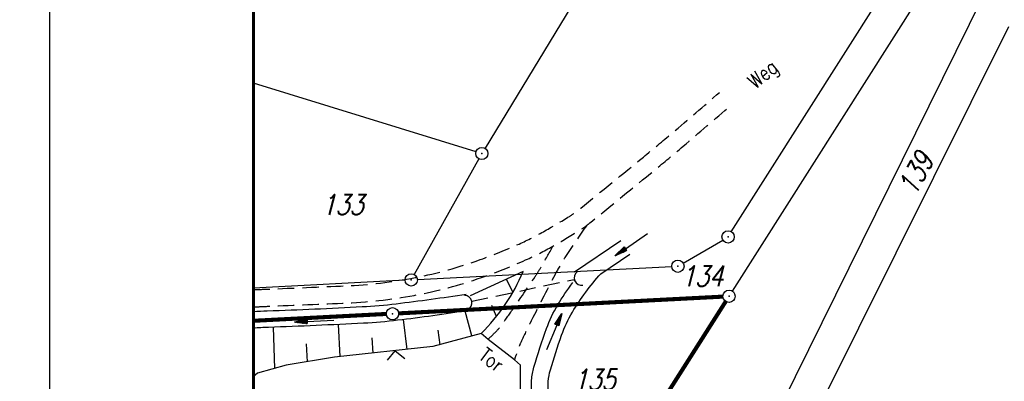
# Model space of a CAD drawing. Extents: x -134 to 1642, y -665 to 1050.
# Tile 9 of 88: x -4 to 117, y 298 to 342. Entities that reach past the tile are written whole.
import ezdxf

# ---------------------------------------------------------------- set-up
doc = ezdxf.new("R2010")
doc.units = 0
doc.header["$LTSCALE"] = 2
doc.header["$MEASUREMENT"] = 0
doc.linetypes.add('AUSGEZOGEN', pattern=[0])
doc.linetypes.add('GESTRICH-X2', pattern=[1.5, 1, -0.5])
doc.layers.get('0').update_dxf_attribs({"color": 8, "linetype": 'AUSGEZOGEN'})
for name, color, linetype in [('BOESCHG', 8, 'AUSGEZOGEN'), ('DURCHL', 200, 'GESTRICH-X2'), ('FLSTNR', 8, 'AUSGEZOGEN'), ('FLSTNR-BAB', 7, 'AUSGEZOGEN'), ('GRENZL', 8, 'AUSGEZOGEN'), ('GRENZL-BAB', 7, 'AUSGEZOGEN'), ('GRENZP', 8, 'AUSGEZOGEN'), ('GRENZP-BAB', 7, 'AUSGEZOGEN'), ('MULDE', 8, 'AUSGEZOGEN'), ('PFEILTOP', 8, 'AUSGEZOGEN'), ('RAHMEN', 250, 'AUSGEZOGEN'), ('Rinne', 200, 'CONTINUOUS'), ('SCHSYMBOL', 200, 'AUSGEZOGEN'), ('WEG', 8, 'GESTRICH-X2'), ('ZAUN', 8, 'AUSGEZOGEN')]:
    doc.layers.add(name, color=color, linetype=linetype)
doc.styles.add('ROMANS', font='romans.shx', dxfattribs={"width": 0.8})

# ---------------------------------------------------------------- blocks, each defined once
blk = doc.blocks.new('GST')
at = {"color": 0}
blk.add_circle((0, 0), 0.75, dxfattribs=at)
blk.add_point((0, 0), dxfattribs=at)
blk = doc.blocks.new('DL')
at = {"color": 0}
blk.add_arc((-0.31, 0.02), 0.91, 282.5363, 77.4637, dxfattribs=at)
blk.add_point((0.6, 0), dxfattribs=at)
blk = doc.blocks.new('PFEIL2')
at = {"color": 0}
for p, q in [((0.88, 0), (-2.4, -0.01)), ((0.88, -0.27), (0.88, 0.28)), ((0.88, 0.28), (2.43, 0.01)), ((0.91, 0.27), (0.88, 0.26)), ((0.97, 0.26), (0.88, 0.25)), ((1.02, 0.25), (0.88, 0.23)), ((1.07, 0.24), (0.88, 0.21)), ((1.13, 0.23), (0.88, 0.19)), ((1.18, 0.22), (0.88, 0.17)), ((1.24, 0.21), (0.88, 0.15)), ((1.29, 0.21), (0.88, 0.14)), ((1.34, 0.2), (0.88, 0.12)), ((1.4, 0.19), (0.88, 0.1)), ((1.45, 0.18), (0.88, 0.08)), ((1.51, 0.17), (0.88, 0.06)), ((1.56, 0.16), (0.88, 0.04)), ((1.61, 0.15), (0.88, 0.02)), ((1.67, 0.14), (0.88, 0.01)), ((1.72, 0.13), (0.88, -0.01)), ((1.78, 0.12), (0.88, -0.03)), ((1.83, 0.11), (0.88, -0.05)), ((1.88, 0.1), (0.88, -0.07)), ((1.94, 0.09), (0.88, -0.09)), ((2.05, 0.08), (0.88, -0.12)), ((1.99, 0.08), (0.88, -0.11)), ((2.1, 0.07), (0.88, -0.14)), ((2.15, 0.06), (0.88, -0.16)), ((2.21, 0.05), (0.88, -0.18)), ((2.26, 0.04), (0.88, -0.2)), ((2.32, 0.03), (0.88, -0.22)), ((2.37, 0.02), (0.88, -0.23)), ((2.42, 0.01), (0.88, -0.25)), ((2.43, 0.01), (0.88, -0.27))]:
    blk.add_line(p, q, dxfattribs=at)
blk = doc.blocks.new('ZR')
at = {"color": 0}
for p, q in [((-1.05, -1.05), (0, 0)), ((0, 0), (1.07, -1.08))]:
    blk.add_line(p, q, dxfattribs=at)

msp = doc.modelspace()

# ---------------------------------------------------------------- hatches: boundary and pattern name
at = {"layer": 'Rinne'}
h = msp.add_hatch(dxfattribs=at)
h.set_pattern_fill('ANSI31', color=256, scale=20, style=0)
edge = h.paths.add_edge_path()
edge.add_arc((275.37, -21751.93), 21947.71, 89.378358, 89.455583, ccw=False)
edge.add_arc((441.16, -6471.33), 6666.2, 89.238235, 89.378358, ccw=False)
edge.add_arc((-14330.57, -1117453.65), 1117746.73, 89.23636226, 89.23823456, ccw=False)
edge.add_arc((523.43, -3023.77), 3217.85, 89.20146, 89.23636, ccw=False)
edge.add_arc((555.12, -750.21), 944.08, 86.94729, 89.20146, ccw=False)
edge.add_arc((625.86, 576.33), 384.35, 266.9473, 270.4805)
edge.add_arc((580.86, 5941.8), 5750, 270.480512, 270.662384)
edge.add_arc((762.64, -9781.39), 9974.23, 90.524294, 90.662384, ccw=False)
edge.add_arc((2442.17, -193318.23), 193518.75, 90.5143653, 90.5242944, ccw=False)
edge.add_arc((253.38, 50487.94), 50297.24, 270.514366, 270.533841)
edge.add_arc((717.25, 703), 510.13, 270.5338, 270.6271)
edge.add_arc((-30540.74, 2856402.63), 2856380.83, 270.62712452, 270.62837112)
edge.add_arc((769.64, 1592.38), 1398.89, 270.62837, 270.99311)
edge.add_arc((599.07, 11432.09), 11240.07, 270.993107, 271.121779)
edge.add_arc((275.39, -21749.98), 21944.96, 89.378358, 89.455589, ccw=False)
edge.add_arc((441.15, -6472.29), 6666.37, 89.238234, 89.378358, ccw=False)
edge.add_arc((-14329.56, -1117377.59), 1117669.86, 89.23636219, 89.23823424, ccw=False)
edge.add_arc((523.4, -3025.41), 3218.7, 89.20148, 89.23636, ccw=False)
edge.add_arc((555.1, -751.15), 944.21, 86.94729, 89.20148, ccw=False)
edge.add_arc((625.85, 575.59), 384.41, 266.9473, 270.4805)
edge.add_arc((580.85, 5941.87), 5750.87, 270.480491, 270.662393)
edge.add_arc((762.68, -9785.5), 9977.54, 90.524293, 90.662393, ccw=False)
edge.add_arc((2442.71, -193377.72), 193577.45, 90.5143667, 90.5242933, ccw=False)
edge.add_arc((253.39, 50486.67), 50296.77, 270.514367, 270.533841)
edge.add_arc((717.26, 702.22), 510.15, 270.5338, 270.6271)
edge.add_arc((-30543.48, 2856652.63), 2856631.65, 270.62712453, 270.6283711)
edge.add_arc((769.65, 1591.7), 1399.01, 270.62837, 270.99311)
edge.add_arc((599.07, 11431.93), 11240.71, 270.993107, 271.121781)

# ---------------------------------------------------------------- linework, layer by layer
at = {"layer": 'BOESCHG'}
for p, q in [((56.79, 308.76), (56, 310.38)), ((51.76, 303.42), (50.92, 306.46)), ((54.76, 305.78), (54.2, 307.14)), ((43.36, 305.42), (43.81, 301.77)), ((27.4, 304.48), (27.58, 299.44)), ((35.39, 304.82), (35.58, 300.88)), ((47.58, 304.14), (47.83, 302.34)), ((39.51, 303.17), (39.63, 301.32)), ((31.48, 302.45), (31.58, 300.26))]:
    msp.add_line(p, q, dxfattribs=at)
msp.add_lwpolyline([(58.03, 311.31), (51.55, 308.34)], dxfattribs=at)
msp.add_arc((37.28, 319.87), 22.45, 314.0466, 337.6011, dxfattribs=at)
at = {"layer": 'DURCHL'}
msp.add_line((51.75, 307.66), (64.3, 310.34), dxfattribs=at)
at = {"layer": 'GRENZL'}
for p, q in [((76.49, 364.45), (53.37, 326.39)), ((83.54, 316.17), (109.18, 356.51)), ((110.94, 351.82), (83.66, 308.9)), ((116.9, 350.08), (68.6, 252.4)), ((117.49, 341.25), (73.74, 253.37)), ((52.27, 325.97), (25, 334.36)), ((52.62, 325.1), (44.7, 310.93)), ((77.64, 312.33), (82.49, 315.16)), ((45.09, 310.31), (76.25, 311.91)), ((43.59, 310.24), (25, 309.28))]:
    msp.add_line(p, q, dxfattribs=at)
at = {"layer": 'GRENZL-BAB', "const_width": 0.5, "flags": 128}
for points in [[(82.51, 308.23), (42.79, 306.18)], [(82.86, 307.64), (55.78, 265.04)], [(41.29, 306.11), (25, 305.27)]]:
    msp.add_lwpolyline(points, dxfattribs=at)
at = {"layer": 'MULDE'}
for p, q in [((64.34, 311.26), (70, 315.08)), ((67.56, 311.03), (71.12, 313.42))]:
    msp.add_line(p, q, dxfattribs=at)
for points in [[(25, 248.96, 0.005929), (26.79, 249.46, 0.01996), (29.03, 250.22, 0.004912), (33.07, 251.82, 0.010642), (34.92, 252.61, 0.050126), (39.99, 255.57, 0.044156), (45.01, 259.95, 0.015593), (49.46, 264.88, 0.017563), (53.11, 269.51, 0.003715), (55.42, 272.71, 0.004408), (57.32, 275.43, 0.017233), (58.93, 277.96, 0.016126), (60.46, 280.77, 0.083998), (61.51, 284.16, 0.040068), (61.89, 291.56, 0.058345), (61.35, 295.31, -0.086767), (61.12, 297.85, -0.049042), (61.38, 299.25, -0.015486), (62.76, 303.53, -0.049238), (64.08, 306.32, -0.049469), (67.56, 311.03)], [(51.52, 270.72, 0.014972), (53.62, 273.26, 0.023356), (54.85, 274.98, 0.012109), (57.52, 279.4, 0.027877), (58.53, 281.4, 0.069548), (59.51, 284.94, 0.038437), (59.88, 291.57, 0.060417), (59.34, 295.32, -0.085061), (59.08, 298.01, -0.051176), (59.37, 299.59, -0.016358), (60.91, 304.33, -0.048365), (62.27, 307.2, -0.026004), (64.12, 309.95)], [(51.05, 308.5, -0.008216), (42.47, 307.32, -0.017097), (38.32, 306.96, -0.004078), (26.7, 306.45, 0.005685), (25, 306.37, 0.005274)], [(51.29, 306.52, -0.008235), (42.67, 305.33, -0.017101), (38.49, 304.97, -0.004068), (26.84, 304.46, 0.006166), (25, 304.37, 0.005284)]]:
    msp.add_lwpolyline(points, format="xyb", dxfattribs=at)
at = {"layer": 'RAHMEN'}
msp.add_line((0, 420), (0, 0), dxfattribs=at)
at = {"layer": 'RAHMEN', "const_width": 0.35}
msp.add_lwpolyline([(25, 5), (1130, 5), (1130, 415), (25, 415), (25, 5)], dxfattribs=at)
at = {"layer": 'WEG', "flags": 128}
for points in [[(25, 309.08, 0.000144), (26.76, 309.15, 0.000575), (36.28, 309.55, 0.037189), (44.83, 310.56, 0.038835), (52.79, 312.76, 0.017626), (57.54, 314.67, 0.025374), (60.71, 316.28, 0.007937), (63.71, 318.05, 0.024827), (64.63, 318.68, 0.008419), (65.09, 319.05, 0.000504), (72.77, 325.32, 0.004425), (76.29, 328.25, 0.002652), (82.1, 333.23)], [(25, 306.97, 0.000151), (26.84, 307.05, 0.000568), (36.52, 307.46, 0.037197), (45.25, 308.49, 0.038599), (53.42, 310.74, 0.017862), (58.35, 312.72, 0.025273), (61.69, 314.41, 0.008038), (64.87, 316.3, 0.025101), (65.84, 316.96, 0.008145), (66.34, 317.35, 0.00051), (74.11, 323.7, 0.004419), (77.63, 326.63, 0.002635), (83.46, 331.63)], [(65.84, 316.96, 0.011555), (63.15, 313, 0.023249), (61.95, 310.94, 0.003479), (58.85, 304.9, 0.009039), (57.72, 302.54, 0.019574), (57.54, 302.11, 0.00536), (56.97, 300.5)], [(53.74, 302.99, 0.008989), (54.95, 304.2, 0.031324), (55.26, 304.57, 0.00819), (56.72, 306.6, 0.004124), (59.51, 310.68, 0.015246), (60.24, 311.85, 0.007119), (61.69, 314.41)]]:
    msp.add_lwpolyline(points, format="xyb", dxfattribs=at)
at = {"layer": 'ZAUN'}
msp.add_line((56.97, 300.5), (53.74, 302.99), dxfattribs=at)
for points in [[(53.74, 302.99), (52.89, 303.73), (46.99, 302.11), (34.93, 300.81), (29.02, 299.84), (25.5, 298.86), (25, 298.44)], [(25, 251.12), (28.37, 252.11), (33.94, 254.37), (43.64, 261.43), (51.52, 270.72), (54.86, 275.65), (56.32, 278.27), (57.34, 281.05), (57.76, 284.12), (57.71, 299.83), (56.97, 300.5)]]:
    msp.add_lwpolyline(points, dxfattribs=at)

# ---------------------------------------------------------------- block references
at = {"layer": 'GRENZP'}
for p in [(52.98, 325.75), (83.14, 315.54), (77, 311.95), (44.34, 310.27)]:
    msp.add_blockref('GST', p, dxfattribs=at)
at = {"layer": 'GRENZP-BAB'}
for p in [(83.26, 308.27), (42.04, 306.14)]:
    msp.add_blockref('GST', p, dxfattribs=at)
at = {"layer": 'PFEILTOP'}
for p, rotation in [((71.29, 314.59), 214.3236376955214), ((32.46, 305.24), 182.4939779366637), ((61.83, 303.93), 67.05410607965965)]:
    msp.add_blockref('PFEIL2', p, dxfattribs=dict(at, rotation=rotation))
at = {"layer": 'SCHSYMBOL'}
for p, rotation in [((64.9, 310.43), 203.8659005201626), ((51.17, 307.51), 11.70132127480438)]:
    msp.add_blockref('DL', p, dxfattribs=dict(at, rotation=rotation))
at = {"layer": 'ZAUN', "rotation": 6.165591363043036}
msp.add_blockref('ZR', (42.35, 301.61), dxfattribs=at)

# ---------------------------------------------------------------- texts
at = {"layer": 'FLSTNR', "style": 'ROMANS', "oblique": 15, "width": 0.8}
msp.add_text('139', height=2.5, rotation=61.9936, dxfattribs=at).set_placement((106.01, 320.41))
for s, p in [('133', (33.33, 318.24)), ('134', (77.38, 309.48))]:
    msp.add_text(s, height=2.5, dxfattribs=at).set_placement(p)
at = {"layer": 'FLSTNR-BAB', "style": 'ROMANS', "oblique": 15, "width": 0.8}
msp.add_text('135', height=2.5, dxfattribs=at).set_placement((64.21, 296.84))
at = {"layer": 'WEG', "style": 'ROMANS', "width": 0.8}
msp.add_text('Weg', height=1.8, rotation=39.3559, dxfattribs=at).set_placement((86.49, 333.6))
at = {"layer": 'ZAUN', "style": 'ROMANS', "width": 0.8}
msp.add_text('Tor', height=1.8, rotation=322.3881, dxfattribs=at).set_placement((52.45, 300.7))

doc.saveas('drawing.dxf')
